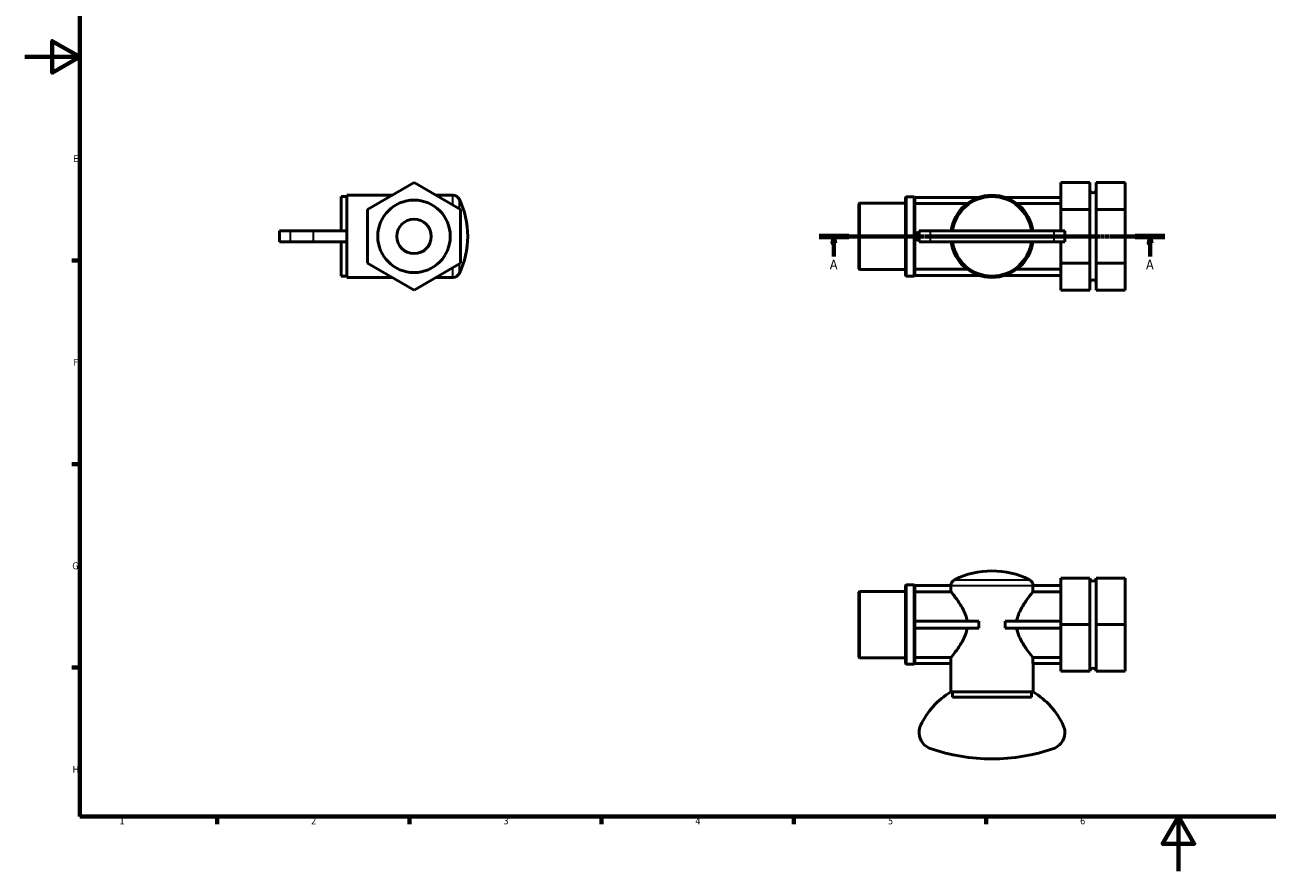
# Model space of a CAD drawing. Header units: millimetres. Extents: x 0 to 906, y 0 to 594.
# Tile 1 of 4: x 0 to 453, y 0 to 309. Entities that reach past the tile are written whole.
import ezdxf

# ---------------------------------------------------------------- set-up
doc = ezdxf.new("R2010")
doc.units = ezdxf.units.MM
doc.linetypes.add('CHAIN', pattern=[0.7087, 0.4724, -0.0591, 0.1181, -0.0591])
for name, color, linetype, lineweight in [('Border (ISO)', 7, 'Continuous', 70), ('Section Line (ISO)', 7, 'CHAIN', 70), ('Visible (ISO)', 7, 'Continuous', 50), ('Visible Narrow (ISO)', 7, 'Continuous', 35)]:
    doc.layers.add(name, color=color, linetype=linetype, lineweight=lineweight)
doc.styles.add('Label Text (ISO)', font='tahoma.ttf')
doc.styles.add('Note Text (ISO)', font='tahoma.ttf')

# ---------------------------------------------------------------- blocks, each defined once
blk = doc.blocks.new('Borders Default Border')
at = {"layer": 'Border (ISO)'}
for p, q in [((20, 222.75), (17.1, 222.75)), ((20, 148.5), (17.1, 148.5)), ((20, 74.25), (17.1, 74.25)), ((70.08, 20), (70.08, 17.1)), ((140.17, 20), (140.17, 17.1)), ((210.25, 20), (210.25, 17.1)), ((280.33, 20), (280.33, 17.1)), ((350.42, 20), (350.42, 17.1))]:
    blk.add_line(p, q, dxfattribs=at)
at = {"layer": 'Border (ISO)', "flags": 128}
for points in [[(20, 20), (20, 574), (821, 574), (821, 20), (20, 20)], [(0, 297), (20, 297), (10, 302.77), (10, 291.23), (20, 297)], [(420.5, 0), (420.5, 20), (414.73, 10), (426.27, 10), (420.5, 20)]]:
    blk.add_lwpolyline(points, dxfattribs=at)
at = {"layer": 'Border (ISO)', "color": 232, "true_color": 0xca0064, "char_height": 2.5, "attachment_point": 7, "style": 'Note Text (ISO)'}
for s, insert in [('E', (17.64, 258.63)), ('F', (17.7, 184.38)), ('G', (17.31, 110.08)), ('H', (17.44, 35.88)), ('1', (34.48, 17.1)), ('2', (104.37, 17.1)), ('3', (174.43, 17.05)), ('4', (244.42, 17.1)), ('5', (314.64, 17.05)), ('6', (384.66, 17.05))]:
    blk.add_mtext(s, dxfattribs=dict(at, insert=insert))
blk = doc.blocks.new('2dTransSection0')
at = {"layer": 'Section Line (ISO)', "linetype": 'CHAIN'}
blk.add_line((289.48, 231.56), (415.58, 231.56), dxfattribs=at)
at = {"layer": 'Section Line (ISO)', "linetype": 'Continuous', "lineweight": 140}
for p, q in [((289.48, 231.56), (300.34, 231.56)), ((404.72, 231.56), (415.58, 231.56))]:
    blk.add_line(p, q, dxfattribs=at)
at = {"layer": 'Section Line (ISO)', "linetype": 'Continuous'}
for p, q in [((294.91, 231.56), (294.41, 229.06)), ((294.91, 229.06), (294.91, 231.56)), ((295.41, 229.06), (294.91, 231.56)), ((410.15, 231.56), (409.65, 229.06)), ((410.15, 229.06), (410.15, 231.56)), ((410.65, 229.06), (410.15, 231.56)), ((294.41, 229.06), (295.41, 229.06)), ((294.91, 224.17), (294.91, 229.06)), ((409.65, 229.06), (410.65, 229.06)), ((410.15, 224.17), (410.15, 229.06))]:
    blk.add_line(p, q, dxfattribs=at)
at = {"layer": 'Section Line (ISO)', "linetype": 'Continuous', "flags": 128}
for points in [[(295.41, 229.06), (294.91, 231.56), (294.41, 229.06), (295.41, 229.06)], [(410.65, 229.06), (410.15, 231.56), (409.65, 229.06), (410.65, 229.06)]]:
    blk.add_lwpolyline(points, dxfattribs=at)
at = {"layer": 'Section Line (ISO)'}
for points in [[(295.41, 229.06), (294.91, 231.56), (294.41, 229.06), (295.41, 229.06)], [(410.65, 229.06), (410.15, 231.56), (409.65, 229.06), (410.65, 229.06)]]:
    blk.add_solid(points, dxfattribs=at)
at = {"layer": 'Section Line (ISO)', "char_height": 3.5, "attachment_point": 7, "style": 'Label Text (ISO)'}
for insert in [(293.42, 219.56), (408.66, 219.56)]:
    blk.add_mtext('A', dxfattribs=dict(at, insert=insert))

msp = doc.modelspace()

# ---------------------------------------------------------------- linework, layer by layer
at = {"layer": 'Visible (ISO)'}
for p, q in [((124.859, 241.372), (141.859, 251.187)), ((141.859, 251.187), (158.859, 241.372)), ((377.631, 241.372), (377.631, 251.187)), ((377.631, 251.187), (388.196, 251.187)), ((388.196, 251.187), (388.196, 246.28)), ((401.031, 251.187), (390.467, 251.187)), ((390.467, 246.28), (390.467, 251.187)), ((401.031, 241.372), (401.031, 251.187)), ((115.359, 246.057), (115.359, 233.557)), ((117.359, 246.057), (115.359, 246.057)), ((117.359, 233.557), (117.359, 246.557)), ((117.359, 246.557), (133.839, 246.557)), ((149.878, 246.557), (156.063, 246.557)), ((321.031, 245.782), (321.276, 246.027)), ((321.031, 217.332), (321.031, 245.782)), ((321.276, 246.027), (321.276, 217.087)), ((321.276, 246.027), (324.186, 246.027)), ((324.186, 217.087), (324.186, 246.027)), ((324.431, 245.782), (324.186, 246.027)), ((324.431, 245.782), (324.431, 245.721)), ((347.773, 245.782), (324.431, 245.782)), ((324.431, 245.721), (324.431, 232.879)), ((377.631, 245.782), (357.29, 245.782)), ((388.196, 246.28), (388.196, 241.372)), ((390.467, 241.372), (390.467, 246.28)), ((124.859, 221.742), (124.859, 241.372)), ((158.859, 241.372), (158.859, 221.742)), ((304.031, 243.371), (304.276, 243.616)), ((304.031, 219.744), (304.031, 243.371)), ((304.276, 243.616), (304.276, 219.499)), ((304.276, 243.616), (321.031, 243.616)), ((343.512, 243.543), (324.431, 243.543)), ((377.631, 243.543), (361.55, 243.543)), ((377.631, 233.557), (377.631, 241.372)), ((377.631, 241.372), (388.196, 241.372)), ((388.196, 241.372), (388.196, 231.557)), ((401.031, 241.372), (390.467, 241.372)), ((390.467, 231.557), (390.467, 241.372)), ((401.031, 221.742), (401.031, 241.372)), ((96.71, 233.557), (92.859, 233.557)), ((92.859, 229.557), (92.859, 233.557)), ((96.71, 233.557), (105.075, 233.557)), ((105.075, 233.557), (117.359, 233.557)), ((117.359, 231.557), (117.359, 233.557)), ((117.359, 229.557), (117.359, 231.557)), ((324.431, 232.879), (324.431, 231.557)), ((324.431, 232.879), (325.951, 232.879)), ((324.431, 231.557), (324.431, 230.235)), ((330.031, 233.557), (325.951, 233.557)), ((325.951, 229.557), (325.951, 233.557)), ((375.031, 233.557), (330.031, 233.557)), ((375.031, 233.557), (379.112, 233.557)), ((379.112, 233.557), (379.112, 229.557)), ((388.196, 231.557), (388.196, 221.742)), ((390.467, 221.742), (390.467, 231.557)), ((96.71, 229.557), (92.859, 229.557)), ((105.075, 229.557), (96.71, 229.557)), ((117.359, 229.557), (105.075, 229.557)), ((115.359, 229.557), (115.359, 217.057)), ((117.359, 216.557), (117.359, 229.557)), ((324.431, 230.235), (324.431, 217.394)), ((325.951, 230.235), (324.431, 230.235)), ((325.951, 229.557), (330.031, 229.557)), ((375.031, 229.557), (330.031, 229.557)), ((379.112, 229.557), (375.031, 229.557)), ((377.631, 221.742), (377.631, 229.557)), ((141.859, 211.927), (124.859, 221.742)), ((158.859, 221.742), (141.859, 211.927)), ((304.031, 219.744), (304.276, 219.499)), ((304.276, 219.499), (321.031, 219.499)), ((324.431, 219.571), (343.512, 219.571)), ((324.431, 217.394), (324.431, 217.332)), ((361.55, 219.571), (377.631, 219.571)), ((377.631, 211.927), (377.631, 221.742)), ((377.631, 221.742), (388.196, 221.742)), ((388.196, 221.742), (388.196, 216.835)), ((390.467, 216.835), (390.467, 221.742)), ((401.031, 221.742), (390.467, 221.742)), ((401.031, 211.927), (401.031, 221.742)), ((117.359, 217.057), (115.359, 217.057)), ((117.359, 216.557), (133.839, 216.557)), ((149.878, 216.557), (156.063, 216.557)), ((321.031, 217.332), (321.276, 217.087)), ((321.276, 217.087), (324.186, 217.087)), ((324.431, 217.332), (324.186, 217.087)), ((324.431, 217.332), (347.773, 217.332)), ((357.29, 217.332), (377.631, 217.332)), ((388.196, 216.835), (388.196, 211.927)), ((390.467, 211.927), (390.467, 216.835)), ((377.631, 211.927), (388.196, 211.927)), ((401.031, 211.927), (390.467, 211.927)), ((321.031, 104.154), (321.276, 104.399)), ((321.031, 75.704), (321.031, 104.154)), ((321.276, 104.399), (321.276, 75.459)), ((321.276, 104.399), (324.186, 104.399)), ((324.186, 75.459), (324.186, 104.399)), ((324.431, 104.154), (324.186, 104.399)), ((324.431, 104.154), (324.431, 104.092)), ((337.59, 104.154), (324.431, 104.154)), ((377.631, 104.154), (367.473, 104.154)), ((377.631, 89.929), (377.631, 106.929)), ((377.631, 106.929), (388.196, 106.929)), ((388.196, 106.929), (388.196, 98.429)), ((401.031, 106.929), (390.467, 106.929)), ((390.467, 98.429), (390.467, 106.929)), ((401.031, 89.929), (401.031, 106.929)), ((304.031, 101.742), (304.276, 101.987)), ((304.031, 78.115), (304.031, 101.742)), ((304.276, 101.987), (304.276, 77.87)), ((304.276, 101.987), (321.031, 101.987)), ((324.431, 104.092), (324.431, 91.251)), ((337.59, 101.915), (324.431, 101.915)), ((337.59, 104.133), (337.59, 101.915)), ((367.473, 101.915), (367.473, 104.133)), ((377.631, 101.915), (367.473, 101.915)), ((388.196, 98.429), (388.196, 89.929)), ((390.467, 89.929), (390.467, 98.429)), ((324.431, 91.251), (324.431, 89.929)), ((324.431, 91.251), (347.773, 91.251)), ((347.773, 91.251), (347.773, 88.607)), ((357.29, 88.607), (357.29, 91.251)), ((357.29, 91.251), (377.631, 91.251)), ((324.431, 89.929), (324.431, 88.607)), ((347.773, 88.607), (324.431, 88.607)), ((324.431, 88.607), (324.431, 75.765)), ((377.631, 88.607), (357.29, 88.607)), ((377.631, 72.929), (377.631, 89.929)), ((377.631, 89.929), (388.196, 89.929)), ((388.196, 89.929), (388.196, 81.429)), ((401.031, 89.929), (390.467, 89.929)), ((390.467, 81.429), (390.467, 89.929)), ((401.031, 72.929), (401.031, 89.929)), ((304.031, 78.115), (304.276, 77.87)), ((304.276, 77.87), (321.031, 77.87)), ((324.431, 77.943), (337.59, 77.943)), ((337.59, 77.943), (337.59, 75.704)), ((367.473, 75.704), (367.473, 77.943)), ((367.473, 77.943), (377.631, 77.943)), ((388.196, 81.429), (388.196, 72.929)), ((390.467, 72.929), (390.467, 81.429)), ((321.031, 75.704), (321.276, 75.459)), ((321.276, 75.459), (324.186, 75.459)), ((324.431, 75.704), (324.186, 75.459)), ((324.431, 75.765), (324.431, 75.704)), ((324.431, 75.704), (337.59, 75.704)), ((337.531, 65.429), (337.531, 75.704)), ((367.473, 75.704), (377.631, 75.704)), ((367.531, 65.429), (367.531, 75.704)), ((377.631, 72.929), (388.196, 72.929)), ((401.031, 72.929), (390.467, 72.929)), ((337.665, 65.429), (337.531, 65.429)), ((367.397, 65.429), (337.665, 65.429)), ((338.17, 63.429), (338.17, 65.429)), ((338.17, 63.429), (366.893, 63.429)), ((366.893, 65.429), (366.893, 63.429)), ((367.397, 65.429), (367.531, 65.429))]:
    msp.add_line(p, q, dxfattribs=at)
for radius in [13.22, 6.296]:
    msp.add_circle((141.859, 231.557), radius, dxfattribs=at)
for centre, radius, start, end in [((156.063, 244.107), 2.45, 26.41654, 90), ((130.8, 231.557), 30.659, 333.58346, 26.41654), ((352.531, 231.557), 15, 7.66226, 172.33774), ((352.531, 231.557), 14.5, 7.92814, 172.07186), ((389.331, 248.557), 1.135, 180, 0), ((352.531, 231.557), 15, 187.66226, 352.33774), ((352.531, 231.557), 14.5, 187.92814, 352.07186), ((156.063, 219.007), 2.45, 270, 333.58346), ((389.331, 214.557), 1.135, 0, 180), ((352.531, 78.87), 30.659, 63.58346, 116.41654), ((339.981, 104.133), 2.45, 116.41654, 179.51619), ((365.081, 104.133), 2.45, 0.48381, 63.58346), ((389.331, 106.929), 1.135, 180, 0), ((389.331, 72.929), 1.135, 0, 180), ((352.531, 40.929), 28.727, 121.47684, 154.83227), ((352.531, 40.929), 28.727, 25.16773, 58.52316), ((332.065, 50.546), 6.114, 154.83227, 250.57447), ((372.998, 50.546), 6.114, 289.42553, 25.16773), ((352.531, 108.581), 67.653, 250.57447, 289.42553)]:
    msp.add_arc(centre, radius, start, end, dxfattribs=at)
for points in [[(337.59, 104.154), (337.59, 104.147), (337.59, 104.14), (337.59, 104.133)], [(367.473, 104.133), (367.473, 104.14), (367.473, 104.147), (367.473, 104.154)]]:
    msp.add_open_spline(points, degree=3, dxfattribs=at)
for points, knots in [([(343.512, 91.251), (343.457, 91.626), (343.38, 91.998), (343.075, 93.155), (342.778, 93.921), (341.758, 96.103), (340.915, 97.406), (339.489, 99.471), (338.787, 100.391), (338.051, 101.336), (337.856, 101.581), (337.668, 101.817), (337.622, 101.874), (337.59, 101.915)], [4.0326598, 4.0326598, 4.0326598, 4.0326598, 4.147186, 4.147186, 4.3948772, 4.3948772, 4.8902596, 4.8902596, 5.3697509, 5.3697509, 5.6094966, 5.6094966, 5.717883, 5.717883, 5.717883, 5.717883]), ([(367.473, 101.915), (367.441, 101.874), (367.395, 101.817), (367.206, 101.581), (367.012, 101.336), (366.275, 100.391), (365.574, 99.471), (364.147, 97.406), (363.304, 96.103), (362.284, 93.921), (361.987, 93.155), (361.683, 91.998), (361.605, 91.626), (361.55, 91.251)], [2.0811066, 2.0811066, 2.0811066, 2.0811066, 2.1894931, 2.1894931, 2.4292387, 2.4292387, 2.90873, 2.90873, 3.4041124, 3.4041124, 3.6518036, 3.6518036, 3.7663298, 3.7663298, 3.7663298, 3.7663298]), ([(337.59, 77.943), (337.622, 77.983), (337.668, 78.04), (337.856, 78.277), (338.051, 78.521), (338.787, 79.466), (339.489, 80.387), (340.915, 82.451), (341.758, 83.755), (342.778, 85.936), (343.075, 86.702), (343.38, 87.86), (343.457, 88.231), (343.512, 88.607)], [2.0811066, 2.0811066, 2.0811066, 2.0811066, 2.1894931, 2.1894931, 2.4292387, 2.4292387, 2.90873, 2.90873, 3.4041124, 3.4041124, 3.6518036, 3.6518036, 3.7663298, 3.7663298, 3.7663298, 3.7663298]), ([(361.55, 88.607), (361.605, 88.231), (361.683, 87.86), (361.987, 86.702), (362.284, 85.936), (363.304, 83.755), (364.147, 82.451), (365.574, 80.387), (366.275, 79.466), (367.012, 78.521), (367.206, 78.277), (367.395, 78.04), (367.441, 77.983), (367.473, 77.943)], [4.0326598, 4.0326598, 4.0326598, 4.0326598, 4.147186, 4.147186, 4.3948772, 4.3948772, 4.8902596, 4.8902596, 5.3697509, 5.3697509, 5.6094966, 5.6094966, 5.717883, 5.717883, 5.717883, 5.717883])]:
    msp.add_open_spline(points, degree=3, knots=knots, dxfattribs=at)
at = {"layer": 'Visible Narrow (ISO)'}
for p, q in [((156.063, 243.321), (156.063, 246.548)), ((158.257, 245.188), (158.257, 242.045)), ((96.71, 233.357), (96.71, 229.757)), ((105.075, 233.357), (105.075, 229.757)), ((330.031, 233.357), (330.031, 229.757)), ((375.031, 233.357), (375.031, 229.757)), ((156.063, 216.567), (156.063, 219.793)), ((158.257, 221.07), (158.257, 217.926)), ((339.059, 106.327), (366.003, 106.327)), ((367.114, 104.133), (337.949, 104.133))]:
    msp.add_line(p, q, dxfattribs=at)

# ---------------------------------------------------------------- block references
msp.add_blockref('Borders Default Border', (0, 0))
at = {"layer": 'Section Line (ISO)'}
msp.add_blockref('2dTransSection0', (0, 0), dxfattribs=at)

doc.saveas('drawing.dxf')
